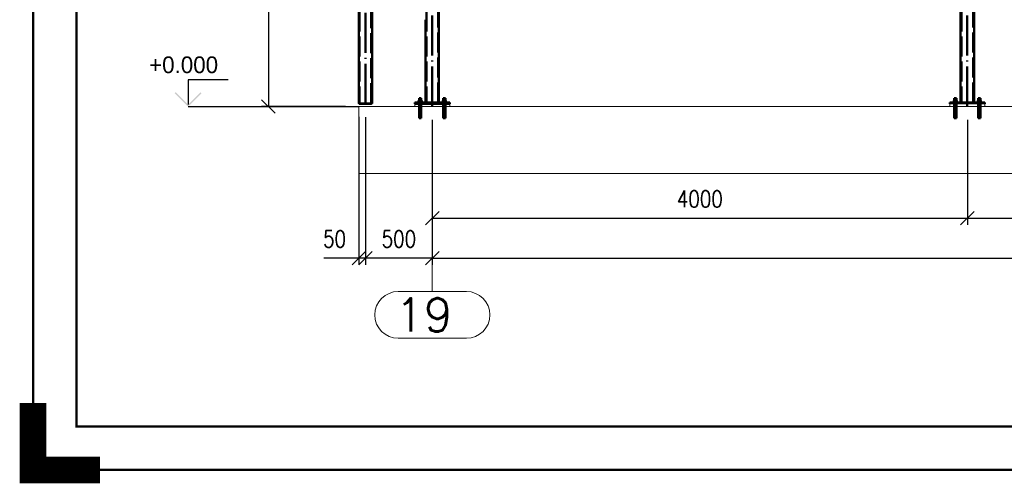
# Paper-space layout 'Layout1' of a CAD drawing. Extents: x -2 to 1380, y -36 to 422.
# Tile 1 of 65: x -2 to 145, y -2 to 67. Entities that reach past the tile are written whole.
import ezdxf
from ezdxf.enums import TextEntityAlignment as Align

# ---------------------------------------------------------------- set-up
doc = ezdxf.new("R2010")
doc.units = 0
for name, pattern in [('ACAD_ISO02W100', [15, 12, -3]), ('ACAD_ISO04W100', [30.5, 24, -3, 0.5, -3]), ('HP_01_CER_B', [8, 5, -1, 1, -1])]:
    doc.linetypes.add(name, pattern=pattern)
doc.layers.get('0').update_dxf_attribs({"linetype": 'CONTINUOUS'})
doc.layers.get('DEFPOINTS').update_dxf_attribs({"color": 132, "linetype": 'CONTINUOUS'})
doc.layers.add('AS_INS_ON', color=7, linetype='CONTINUOUS')
doc.layers.add('RAMECEK_HP', color=251, linetype='CONTINUOUS')
for name, color, linetype, lineweight in [('SS_1.ET-HALA_TaO-PODLAHA', 9, 'CONTINUOUS', 13), ('SS_1.ET-HALA_TaO-RASTR', 7, 'HP_01_CER_B', 13), ('SS_2.ET-HALA_TaO-PODLITI', 9, 'CONTINUOUS', 13), ('SS_2.ET-HALA_TaO-PRISTAVBA-VNITRNI_KCE', 190, 'CONTINUOUS', 50), ('SS_KOTY', 3, 'CONTINUOUS', 25)]:
    doc.layers.add(name, color=color, linetype=linetype, lineweight=lineweight)
doc.styles.add('ROMANS', font='romans.shx', dxfattribs={"width": 0.8})
doc.styles.add('romans.shx', font='romans.shx', dxfattribs={"height": 5})
doc.dimstyles.new('A-1_(2.5)_50AS', dxfattribs={"dimtxt": 2.5, "dimasz": 2, "dimexe": 1, "dimexo": 2, "dimgap": 0, "dimtad": 0, "dimdec": 1, "dimlfac": 50, "dimrnd": 1, "dimtxsty": 'ROMANS', "dimblk1": 'OBLIQUE', "dimblk2": 'OBLIQUE', "dimsah": 1, "dimcen": 2, "dimclrd": 256, "dimclre": 256, "dimclrt": 256, "dimadec": 1, "dimazin": 2, "dimtfac": 0.714286, "dimtdec": 1, "dimtmove": 0, "dimatfit": 3, "dimldrblk": 'OPEN', "dimfxl": 1, "dimtvp": 1.142857, "dimtfill": 1, "dimtolj": 1, "dimlwd": -1, "dimlwe": -1, "dimarcsym": 0})

# ---------------------------------------------------------------- blocks, each defined once
blk = doc.blocks.new('*U6')
at = {"layer": 'RAMECEK_HP', "lineweight": 35, "const_width": 0.35}
for points in [[(0, 420), (0, 0), (1188, 0), (1188, 420)], [(6.5, 413.5), (6.5, 6.5), (1181.5, 6.5), (1181.5, 413.5)]]:
    blk.add_lwpolyline(points, close=True, dxfattribs=at)
at = {"layer": 'RAMECEK_HP', "lineweight": 40, "const_width": 4}
blk.add_lwpolyline([(0, 10), (0, 0), (10, 0)], dxfattribs=at)
at = {"layer": 'DEFPOINTS', "style": 'ROMANS', "width": 0.8}
blk.add_attdef('TISK', text='', height=10, dxfattribs=at).set_placement((1188, -33), align=Align.RIGHT)
blk = doc.blocks.new('_Oblique')
at = {"color": 0, "linetype": 'ByBlock', "lineweight": -2}
blk.add_line((-0.5, -0.5), (0.5, 0.5), dxfattribs=at)
blk = doc.blocks.new('*D112')
at = {"layer": 'DEFPOINTS', "color": 0, "transparency": 16777216}
for p in [(49.7, 54.78, 57947.4), (59.7, 54.38, 57947.4), (49.7, 31.7)]:
    blk.add_point(p, dxfattribs=at)
at = {"layer": 'SS_KOTY', "transparency": 16777216}
for p, q in [((49.7, 52.78), (49.7, 30.7)), ((59.7, 52.38), (59.7, 30.7)), ((59.7, 31.7), (49.7, 31.7))]:
    blk.add_line(p, q, dxfattribs=at)
at = {"layer": 'SS_KOTY', "transparency": 16777216, "xscale": 2, "yscale": 2, "zscale": 2, "rotation": 180}
blk.add_blockref('_Oblique', (49.7, 31.7), dxfattribs=at)
at = {"layer": 'SS_KOTY', "transparency": 16777216, "xscale": 2, "yscale": 2, "zscale": 2}
blk.add_blockref('_Oblique', (59.7, 31.7), dxfattribs=at)
at = {"layer": 'SS_KOTY', "transparency": 16777216, "insert": (54.7, 34.56), "char_height": 2.5, "attachment_point": 5, "style": 'ROMANS', "bg_fill": 3, "box_fill_scale": 1.1, "bg_fill_color": 256, "bg_fill_true_color": 13158600, "bg_fill_transparency": 0}
blk.add_mtext('\\A1;500', dxfattribs=at)
blk = doc.blocks.new('_OPEN')
at = {"color": 0, "linetype": 'ByBlock'}
for p, q in [((-1, 0.167), (0, 0)), ((0, 0), (-1, -0.167)), ((0, 0), (-1, 0))]:
    blk.add_line(p, q, dxfattribs=at)
blk = doc.blocks.new('*D113')
at = {"layer": 'DEFPOINTS', "color": 0, "transparency": 16777216}
for p in [(59.7, 54.38, 57947.4), (139.7, 54.38, 57947.4), (139.7, 37.7)]:
    blk.add_point(p, dxfattribs=at)
at = {"layer": 'SS_KOTY', "transparency": 16777216}
for p, q in [((59.7, 52.38), (59.7, 36.7)), ((139.7, 52.38), (139.7, 36.7)), ((59.7, 37.7), (139.7, 37.7))]:
    blk.add_line(p, q, dxfattribs=at)
at = {"layer": 'SS_KOTY', "transparency": 16777216, "xscale": 2, "yscale": 2, "zscale": 2, "rotation": 180}
blk.add_blockref('_Oblique', (59.7, 37.7), dxfattribs=at)
at = {"layer": 'SS_KOTY', "transparency": 16777216, "xscale": 2, "yscale": 2, "zscale": 2}
blk.add_blockref('_Oblique', (139.7, 37.7), dxfattribs=at)
at = {"layer": 'SS_KOTY', "transparency": 16777216, "insert": (99.7, 40.56), "char_height": 2.5, "attachment_point": 5, "style": 'ROMANS', "bg_fill": 3, "box_fill_scale": 1.1, "bg_fill_color": 256, "bg_fill_true_color": 13158600, "bg_fill_transparency": 0}
blk.add_mtext('\\A1;4000', dxfattribs=at)
blk = doc.blocks.new('*D114')
at = {"layer": 'DEFPOINTS', "color": 0, "transparency": 16777216}
for p in [(139.7, 54.38, 57947.4), (219.7, 54.38, 57947.4), (219.7, 37.7)]:
    blk.add_point(p, dxfattribs=at)
at = {"layer": 'SS_KOTY', "transparency": 16777216}
for p, q in [((139.7, 52.38), (139.7, 36.7)), ((219.7, 52.38), (219.7, 36.7)), ((139.7, 37.7), (219.7, 37.7))]:
    blk.add_line(p, q, dxfattribs=at)
at = {"layer": 'SS_KOTY', "transparency": 16777216, "xscale": 2, "yscale": 2, "zscale": 2, "rotation": 180}
blk.add_blockref('_Oblique', (139.7, 37.7), dxfattribs=at)
at = {"layer": 'SS_KOTY', "transparency": 16777216, "xscale": 2, "yscale": 2, "zscale": 2}
blk.add_blockref('_Oblique', (219.7, 37.7), dxfattribs=at)
at = {"layer": 'SS_KOTY', "transparency": 16777216, "insert": (179.7, 40.56), "char_height": 2.5, "attachment_point": 5, "style": 'ROMANS', "bg_fill": 3, "box_fill_scale": 1.1, "bg_fill_color": 256, "bg_fill_true_color": 13158600, "bg_fill_transparency": 0}
blk.add_mtext('\\A1;4000', dxfattribs=at)
blk = doc.blocks.new('*D118')
at = {"layer": 'DEFPOINTS', "color": 0, "transparency": 16777216}
for p in [(59.7, 54.38, 57947.4), (299.7, 54.38, 57947.4), (299.7, 31.7)]:
    blk.add_point(p, dxfattribs=at)
at = {"layer": 'SS_KOTY', "transparency": 16777216}
for p, q in [((59.7, 52.38), (59.7, 30.7)), ((299.7, 52.38), (299.7, 30.7)), ((59.7, 31.7), (299.7, 31.7))]:
    blk.add_line(p, q, dxfattribs=at)
at = {"layer": 'SS_KOTY', "transparency": 16777216, "xscale": 2, "yscale": 2, "zscale": 2, "rotation": 180}
blk.add_blockref('_Oblique', (59.7, 31.7), dxfattribs=at)
at = {"layer": 'SS_KOTY', "transparency": 16777216, "xscale": 2, "yscale": 2, "zscale": 2}
blk.add_blockref('_Oblique', (299.7, 31.7), dxfattribs=at)
at = {"layer": 'SS_KOTY', "transparency": 16777216, "insert": (179.7, 34.56), "char_height": 2.5, "attachment_point": 5, "style": 'ROMANS', "bg_fill": 3, "box_fill_scale": 1.1, "bg_fill_color": 256, "bg_fill_true_color": 13158600, "bg_fill_transparency": 0}
blk.add_mtext('\\A1;12000', dxfattribs=at)
blk = doc.blocks.new('*D120')
at = {"layer": 'DEFPOINTS', "color": 0, "transparency": 16777216}
for p in [(48.7, 54.86, 57948.4), (49.7, 54.78, 57947.4), (48.7, 31.7)]:
    blk.add_point(p, dxfattribs=at)
at = {"layer": 'SS_KOTY', "transparency": 16777216}
for p, q in [((48.7, 52.86), (48.7, 30.7)), ((49.7, 52.78), (49.7, 30.7)), ((48.7, 31.7), (43.46, 31.7)), ((49.7, 31.7), (48.7, 31.7))]:
    blk.add_line(p, q, dxfattribs=at)
at = {"layer": 'SS_KOTY', "transparency": 16777216, "xscale": 2, "yscale": 2, "zscale": 2, "rotation": 180}
blk.add_blockref('_Oblique', (48.7, 31.7), dxfattribs=at)
at = {"layer": 'SS_KOTY', "transparency": 16777216, "xscale": 2, "yscale": 2, "zscale": 2}
blk.add_blockref('_Oblique', (49.7, 31.7), dxfattribs=at)
at = {"layer": 'SS_KOTY', "transparency": 16777216, "insert": (45.08, 34.56), "char_height": 2.5, "attachment_point": 5, "style": 'ROMANS', "bg_fill": 3, "box_fill_scale": 1.1, "bg_fill_color": 256, "bg_fill_true_color": 13158600, "bg_fill_transparency": 0}
blk.add_mtext('\\A1;50', dxfattribs=at)
blk = doc.blocks.new('*D122')
at = {"layer": 'DEFPOINTS', "color": 0, "transparency": 16777216}
for p in [(48.7, 149.38, 57948.4), (35.18, 54.38), (48.7, 54.38, 57953.4)]:
    blk.add_point(p, dxfattribs=at)
at = {"layer": 'SS_KOTY', "transparency": 16777216}
for p, q in [((46.7, 149.38), (34.18, 149.38)), ((35.18, 149.38), (35.18, 54.38)), ((46.7, 54.38), (34.18, 54.38))]:
    blk.add_line(p, q, dxfattribs=at)
at = {"layer": 'SS_KOTY', "transparency": 16777216, "xscale": 2, "yscale": 2, "zscale": 2}
for p, rotation in [((35.18, 149.38), 90), ((35.18, 54.38), 270)]:
    blk.add_blockref('_Oblique', p, dxfattribs=dict(at, rotation=rotation))
at = {"layer": 'SS_KOTY', "transparency": 16777216, "insert": (32.33, 101.88), "char_height": 2.5, "attachment_point": 5, "rotation": 90, "style": 'ROMANS', "bg_fill": 3, "box_fill_scale": 1.1, "bg_fill_color": 256, "bg_fill_true_color": 13158600, "bg_fill_transparency": 0}
blk.add_mtext('\\A1;4750', dxfattribs=at)

psp = doc.layouts.get("Layout1")

# ---------------------------------------------------------------- hatches: boundary and pattern name
at = {"layer": 'AS_INS_ON'}
psp.add_hatch(color=3, dxfattribs=at).paths.add_polyline_path([(21.3251, 56.5217), (21.1837, 56.3802), (23.1837, 54.3802), (25.1837, 56.3802), (25.0423, 56.5217), (23.1837, 54.6631)])

# ---------------------------------------------------------------- linework, layer by layer
at = {"layer": 'AS_INS_ON', "color": 3}
for p, q in [((29.1837, 58.3802, 57953.4), (23.1837, 58.3802, 57953.4)), ((23.1837, 58.3802, 57953.4), (23.1837, 54.6631, 57953.4))]:
    psp.add_line(p, q, dxfattribs=at)
at = {"layer": 'SS_1.ET-HALA_TaO-RASTR', "linetype": 'Continuous', "ltscale": 0.25}
for p, q in [((64.8037, 26.7012), (54.5894, 26.7012)), ((54.5894, 19.7012), (64.8037, 19.7012))]:
    psp.add_line(p, q, dxfattribs=at)
for centre, start, end in [((54.5894, 23.2012), 90, 270), ((64.8037, 23.2012), 270, 90)]:
    psp.add_arc(centre, 3.5, start, end, dxfattribs=at)
at = {"layer": 'SS_2.ET-HALA_TaO-PRISTAVBA-VNITRNI_KCE', "color": 1, "linetype": 'Continuous', "ltscale": 0.25}
for p, q in [((57.7488, 55.6402), (57.7366, 55.6402)), ((57.7835, 55.6402), (57.7488, 55.6402)), ((57.8354, 55.6402), (57.7835, 55.6402)), ((57.8966, 55.6402), (57.8354, 55.6402)), ((57.9578, 55.6402), (57.8966, 55.6402)), ((58.0097, 55.6402), (57.9578, 55.6402)), ((58.0444, 55.6402), (58.0097, 55.6402)), ((58.0566, 55.6402), (58.0444, 55.6402)), ((61.3488, 55.6402), (61.3366, 55.6402)), ((61.3835, 55.6402), (61.3488, 55.6402)), ((61.4354, 55.6402), (61.3835, 55.6402)), ((61.4966, 55.6402), (61.4354, 55.6402)), ((61.5578, 55.6402), (61.4966, 55.6402)), ((61.7365, 55.3002), (61.4966, 55.3002)), ((61.6097, 55.6402), (61.5578, 55.6402)), ((61.6444, 55.6402), (61.6097, 55.6402)), ((61.6566, 55.6402), (61.6444, 55.6402)), ((61.6566, 55.3002), (61.6566, 55.6402)), ((137.8966, 55.3002), (137.6567, 55.3002)), ((137.7488, 55.6402), (137.7366, 55.6402)), ((137.7366, 55.6402), (137.7366, 55.3002)), ((137.7835, 55.6402), (137.7488, 55.6402)), ((137.8354, 55.6402), (137.7835, 55.6402)), ((137.8966, 55.6402), (137.8354, 55.6402)), ((137.9578, 55.6402), (137.8966, 55.6402)), ((138.1365, 55.3002), (137.8966, 55.3002)), ((138.0097, 55.6402), (137.9578, 55.6402)), ((138.0444, 55.6402), (138.0097, 55.6402)), ((138.0566, 55.6402), (138.0444, 55.6402)), ((138.0566, 55.3002), (138.0566, 55.6402)), ((141.4966, 55.3002), (141.2567, 55.3002)), ((141.3488, 55.6402), (141.3366, 55.6402)), ((141.3366, 55.6402), (141.3366, 55.3002)), ((141.3835, 55.6402), (141.3488, 55.6402)), ((141.4354, 55.6402), (141.3835, 55.6402)), ((141.4966, 55.6402), (141.4354, 55.6402)), ((141.5578, 55.6402), (141.4966, 55.6402)), ((141.7365, 55.3002), (141.4966, 55.3002)), ((141.6097, 55.6402), (141.5578, 55.6402)), ((141.6444, 55.6402), (141.6097, 55.6402)), ((141.6566, 55.6402), (141.6444, 55.6402)), ((141.6566, 55.3002), (141.6566, 55.6402))]:
    psp.add_line(p, q, dxfattribs=at)
at = {"layer": 'SS_2.ET-HALA_TaO-PRISTAVBA-VNITRNI_KCE', "color": 7, "linetype": 'ACAD_ISO04W100', "ltscale": 0.25}
for p, q in [((137.5966, 55.1802), (138.1966, 55.1802)), ((141.1966, 55.1802), (141.7966, 55.1802))]:
    psp.add_line(p, q, dxfattribs=at)

# ---------------------------------------------------------------- block references
at = {"layer": 'RAMECEK_HP'}
psp.add_blockref('*U6', (0, 0), dxfattribs=at)

# ---------------------------------------------------------------- texts
at = {"layer": 'AS_INS_ON', "color": 3}
psp.add_text('+0.000', height=2.5, dxfattribs=at).set_placement((17.3501, 59.3802))
at = {"layer": 'SS_1.ET-HALA_TaO-RASTR', "color": 7, "style": 'romans.shx'}
psp.add_text('19', height=5, dxfattribs=at).set_placement((54.1506, 20.7012))

# ---------------------------------------------------------------- next in the draw order: dimensions: what is measured, and where the dimension line sits
at = {"layer": 'SS_KOTY'}
dim = psp.add_linear_dim(base=(49.6966, 31.7012), p1=(59.6966, 54.3802, 57947.4), p2=(49.6966, 54.7802, 57947.4), dimstyle='A-1_(2.5)_50AS', dxfattribs=at)
dim.commit()
dim.dimension.update_dxf_attribs({"geometry": '*D112', "text_midpoint": (54.6966, 34.5583)})

# ---------------------------------------------------------------- next in the draw order: linework, layer by layer
at = {"layer": 'SS_2.ET-HALA_TaO-PODLITI', "ltscale": 0.25}
psp.add_line((57.0966, 54.7802), (57.0966, 54.3802), dxfattribs=at)
at = {"layer": 'SS_2.ET-HALA_TaO-PRISTAVBA-VNITRNI_KCE', "color": 1, "linetype": 'Continuous', "ltscale": 0.25}
for p, q in [((57.0966, 54.9802), (57.0966, 54.7802)), ((57.5966, 55.0402), (57.6024, 55.0402)), ((57.5966, 55.0402), (57.5966, 54.9802)), ((57.6024, 55.0402), (57.6194, 55.0402)), ((57.6194, 55.0402), (57.6471, 55.0402)), ((57.6471, 55.0402), (57.6845, 55.0402)), ((57.8966, 55.3002), (57.6567, 55.3002)), ((57.6567, 55.3002), (57.6567, 55.0402)), ((57.6845, 55.0402), (57.7299, 55.0402)), ((57.7299, 55.0402), (57.7818, 55.0402)), ((57.7366, 55.6402), (57.7366, 55.3002)), ((57.7818, 55.0402), (57.8381, 55.0402)), ((57.8381, 55.0402), (57.8966, 55.0402)), ((58.1365, 55.3002), (57.8966, 55.3002)), ((57.8966, 55.3002), (57.8966, 55.0402)), ((57.8966, 55.0402), (57.9551, 55.0402)), ((58.0566, 55.3002), (58.0566, 55.6402)), ((61.4966, 55.3002), (61.2567, 55.3002)), ((61.3366, 55.6402), (61.3366, 55.3002))]:
    psp.add_line(p, q, dxfattribs=at)
at = {"layer": 'SS_2.ET-HALA_TaO-PRISTAVBA-VNITRNI_KCE', "color": 7, "linetype": 'ACAD_ISO04W100', "ltscale": 0.25}
for p, q in [((57.5966, 55.1802), (58.1966, 55.1802)), ((57.8966, 55.6402), (57.8966, 52.6402)), ((61.1966, 55.1802), (61.7966, 55.1802))]:
    psp.add_line(p, q, dxfattribs=at)
at = {"layer": 'SS_2.ET-HALA_TaO-PRISTAVBA-VNITRNI_KCE', "color": 3, "linetype": 'ACAD_ISO02W100', "ltscale": 0.25}
for p, q in [((57.7166, 54.9802), (57.7166, 54.7802)), ((57.7366, 54.9802), (57.7366, 54.7802)), ((57.7366, 54.7802), (57.7366, 54.3802)), ((57.7366, 54.3802), (57.7366, 52.6402)), ((57.7366, 52.6402), (57.7397, 52.6402)), ((57.7397, 52.6402), (57.7488, 52.6402)), ((57.7488, 52.6402), (57.7636, 52.6402)), ((57.7636, 52.6402), (57.7835, 52.6402)), ((57.7835, 52.6402), (57.8077, 52.6402)), ((57.8077, 52.6402), (57.8354, 52.6402)), ((57.8354, 52.6402), (57.8654, 52.6402)), ((57.8654, 52.6402), (57.8966, 52.6402)), ((57.8966, 52.6402), (57.9278, 52.6402)), ((57.9278, 52.6402), (57.9578, 52.6402))]:
    psp.add_line(p, q, dxfattribs=at)

# ---------------------------------------------------------------- next in the draw order: dimensions: what is measured, and where the dimension line sits
at = {"layer": 'SS_KOTY'}
for base, p1, p2, override, picture, middle in [((48.6966, 31.7012), (49.6966, 54.7802, 57947.4), (48.6966, 54.8603, 57948.4), {"dimtmove": 0}, '*D120', (45.0775, 34.5583)), ((139.6966, 37.7012), (59.6966, 54.3802, 57947.4), (139.6966, 54.3802, 57947.4), {"dimtmove": 1}, '*D113', (99.6966, 40.5583))]:
    dim = psp.add_linear_dim(base=base, p1=p1, p2=p2, dimstyle='A-1_(2.5)_50AS', override=override, dxfattribs=at)
    dim.commit()
    dim.dimension.update_dxf_attribs({"geometry": picture, "text_midpoint": middle})

# ---------------------------------------------------------------- next in the draw order: linework, layer by layer
at = {"layer": 'SS_2.ET-HALA_TaO-PRISTAVBA-VNITRNI_KCE', "color": 7, "linetype": 'ACAD_ISO04W100', "ltscale": 0.25}
psp.add_line((49.6966, 54.7802), (49.6966, 148.3802), dxfattribs=at)
at = {"layer": 'SS_2.ET-HALA_TaO-PRISTAVBA-VNITRNI_KCE', "color": 3, "linetype": 'ACAD_ISO02W100', "ltscale": 0.25}
psp.add_line((50.5766, 54.8603), (50.5766, 147.3802), dxfattribs=at)
at = {"layer": 'SS_2.ET-HALA_TaO-PRISTAVBA-VNITRNI_KCE', "color": 1, "linetype": 'Continuous', "ltscale": 0.25}
for p, q in [((50.6966, 54.8603), (50.6966, 147.3802)), ((50.6166, 54.7802), (50.6166, 54.8602))]:
    psp.add_line(p, q, dxfattribs=at)

# ---------------------------------------------------------------- next in the draw order: dimensions: what is measured, and where the dimension line sits
at = {"layer": 'SS_KOTY'}
dim = psp.add_linear_dim(base=(35.1837, 54.3802), p1=(48.6966, 149.3802, 57948.4), p2=(48.6966, 54.3802, 57953.4), angle=90, dimstyle='A-1_(2.5)_50AS', dxfattribs=at)
dim.commit()
dim.dimension.update_dxf_attribs({"geometry": '*D122', "text_midpoint": (32.3266, 101.8802)})
dim = psp.add_linear_dim(base=(219.6966, 37.7012), p1=(139.6966, 54.3802, 57947.4), p2=(219.6966, 54.3802, 57947.4), dimstyle='A-1_(2.5)_50AS', override={"dimtmove": 1}, dxfattribs=at)
dim.commit()
dim.dimension.update_dxf_attribs({"geometry": '*D114', "text_midpoint": (179.6966, 40.5583)})

# ---------------------------------------------------------------- next in the draw order: linework, layer by layer
at = {"layer": 'AS_INS_ON', "color": 3}
psp.add_line((23.1837, 54.3802), (48.6957, 54.3802), dxfattribs=at)
at = {"layer": 'SS_1.ET-HALA_TaO-PODLAHA', "ltscale": 0.25}
psp.add_line((48.6966, 54.3802), (48.6966, 44.3802), dxfattribs=at)
at = {"layer": 'SS_2.ET-HALA_TaO-PRISTAVBA-VNITRNI_KCE', "color": 1, "linetype": 'Continuous', "ltscale": 0.25}
for p, q in [((48.6966, 147.3802), (48.6966, 54.8603)), ((48.6966, 54.8603), (50.6966, 54.8603)), ((48.7766, 54.8602), (48.7766, 54.7802)), ((48.7766, 54.7802), (50.6166, 54.7802))]:
    psp.add_line(p, q, dxfattribs=at)
at = {"layer": 'SS_2.ET-HALA_TaO-PRISTAVBA-VNITRNI_KCE', "color": 3, "linetype": 'ACAD_ISO02W100', "ltscale": 0.25}
psp.add_line((48.8166, 147.3802), (48.8166, 54.8603), dxfattribs=at)

# ---------------------------------------------------------------- next in the draw order: dimensions: what is measured, and where the dimension line sits
at = {"layer": 'SS_KOTY'}
dim = psp.add_linear_dim(base=(299.6966, 31.7012), p1=(59.6966, 54.3802, 57947.4), p2=(299.6966, 54.3802, 57947.4), dimstyle='A-1_(2.5)_50AS', override={"dimtmove": 1}, dxfattribs=at)
dim.commit()
dim.dimension.update_dxf_attribs({"geometry": '*D118', "text_midpoint": (179.6966, 34.5583)})

# ---------------------------------------------------------------- next in the draw order: linework, layer by layer
at = {"layer": 'SS_1.ET-HALA_TaO-PODLAHA', "ltscale": 0.25}
for p, q in [((441.9376, 54.3802), (48.6966, 54.3802)), ((48.6966, 44.3802), (441.9376, 44.3802))]:
    psp.add_line(p, q, dxfattribs=at)
at = {"layer": 'SS_1.ET-HALA_TaO-RASTR', "linetype": 'ACAD_ISO04W100', "ltscale": 0.25}
for p, q in [((59.6966, 44.3802), (59.6966, 39.3802)), ((59.6966, 39.3802), (59.6966, 31.7012)), ((59.6966, 31.7012), (59.6966, 26.7012))]:
    psp.add_line(p, q, dxfattribs=at)
at = {"layer": 'SS_2.ET-HALA_TaO-PODLITI', "ltscale": 0.25}
for p, q in [((62.2966, 54.3802), (62.2966, 54.7802)), ((137.0966, 54.7802), (142.2966, 54.7802)), ((137.0966, 54.7802), (137.0966, 54.3802)), ((142.2966, 54.3802), (142.2966, 54.7802))]:
    psp.add_line(p, q, dxfattribs=at)
at = {"layer": 'SS_2.ET-HALA_TaO-PRISTAVBA-VNITRNI_KCE', "color": 3, "linetype": 'ACAD_ISO02W100', "ltscale": 0.25}
for p, q in [((58.8166, 147.3802), (58.8166, 54.9803)), ((60.5766, 54.9803), (60.5766, 147.3802)), ((138.8166, 147.3802), (138.8166, 54.9803)), ((140.5766, 54.9803), (140.5766, 147.3802)), ((58.0566, 54.7802), (58.0566, 54.9802)), ((58.0566, 54.3802), (58.0566, 54.7802)), ((58.0766, 54.7802), (58.0766, 54.9802)), ((61.3166, 54.9802), (61.3166, 54.7802)), ((61.3366, 54.9802), (61.3366, 54.7802)), ((61.3366, 54.7802), (61.3366, 54.3802)), ((61.6566, 54.7802), (61.6566, 54.9802)), ((61.6566, 54.3802), (61.6566, 54.7802)), ((61.6766, 54.7802), (61.6766, 54.9802)), ((137.7166, 54.9802), (137.7166, 54.7802)), ((137.7366, 54.9802), (137.7366, 54.7802)), ((137.7366, 54.7802), (137.7366, 54.3802)), ((138.0566, 54.7802), (138.0566, 54.9802)), ((138.0566, 54.3802), (138.0566, 54.7802)), ((138.0766, 54.7802), (138.0766, 54.9802)), ((141.3166, 54.9802), (141.3166, 54.7802)), ((141.3366, 54.9802), (141.3366, 54.7802)), ((141.3366, 54.7802), (141.3366, 54.3802)), ((141.6566, 54.7802), (141.6566, 54.9802)), ((141.6566, 54.3802), (141.6566, 54.7802)), ((141.6766, 54.7802), (141.6766, 54.9802)), ((58.0566, 52.6402), (58.0566, 54.3802)), ((61.3366, 54.3802), (61.3366, 52.6402)), ((61.6566, 52.6402), (61.6566, 54.3802)), ((137.7366, 54.3802), (137.7366, 52.6402)), ((138.0566, 52.6402), (138.0566, 54.3802)), ((141.3366, 54.3802), (141.3366, 52.6402)), ((141.6566, 52.6402), (141.6566, 54.3802)), ((57.9578, 52.6402), (57.9855, 52.6402)), ((57.9855, 52.6402), (58.0097, 52.6402)), ((58.0097, 52.6402), (58.0296, 52.6402)), ((58.0296, 52.6402), (58.0444, 52.6402)), ((58.0444, 52.6402), (58.0535, 52.6402)), ((58.0535, 52.6402), (58.0566, 52.6402)), ((61.3366, 52.6402), (61.3397, 52.6402)), ((61.3397, 52.6402), (61.3488, 52.6402)), ((61.3488, 52.6402), (61.3636, 52.6402)), ((61.3636, 52.6402), (61.3835, 52.6402)), ((61.3835, 52.6402), (61.4077, 52.6402)), ((61.4077, 52.6402), (61.4354, 52.6402)), ((61.4354, 52.6402), (61.4654, 52.6402)), ((61.4654, 52.6402), (61.4966, 52.6402)), ((61.4966, 52.6402), (61.5278, 52.6402)), ((61.5278, 52.6402), (61.5578, 52.6402)), ((61.5578, 52.6402), (61.5855, 52.6402)), ((61.5855, 52.6402), (61.6097, 52.6402)), ((61.6097, 52.6402), (61.6296, 52.6402)), ((61.6296, 52.6402), (61.6444, 52.6402)), ((61.6444, 52.6402), (61.6535, 52.6402)), ((61.6535, 52.6402), (61.6566, 52.6402)), ((137.7366, 52.6402), (137.7397, 52.6402)), ((137.7397, 52.6402), (137.7488, 52.6402)), ((137.7488, 52.6402), (137.7636, 52.6402)), ((137.7636, 52.6402), (137.7835, 52.6402)), ((137.7835, 52.6402), (137.8077, 52.6402)), ((137.8077, 52.6402), (137.8354, 52.6402)), ((137.8354, 52.6402), (137.8654, 52.6402)), ((137.8654, 52.6402), (137.8966, 52.6402)), ((137.8966, 52.6402), (137.9278, 52.6402)), ((137.9278, 52.6402), (137.9578, 52.6402)), ((137.9578, 52.6402), (137.9855, 52.6402)), ((137.9855, 52.6402), (138.0097, 52.6402)), ((138.0097, 52.6402), (138.0296, 52.6402)), ((138.0296, 52.6402), (138.0444, 52.6402)), ((138.0444, 52.6402), (138.0535, 52.6402)), ((138.0535, 52.6402), (138.0566, 52.6402)), ((141.3366, 52.6402), (141.3397, 52.6402)), ((141.3397, 52.6402), (141.3488, 52.6402)), ((141.3488, 52.6402), (141.3636, 52.6402)), ((141.3636, 52.6402), (141.3835, 52.6402)), ((141.3835, 52.6402), (141.4077, 52.6402)), ((141.4077, 52.6402), (141.4354, 52.6402)), ((141.4354, 52.6402), (141.4654, 52.6402)), ((141.4654, 52.6402), (141.4966, 52.6402)), ((141.4966, 52.6402), (141.5278, 52.6402)), ((141.5278, 52.6402), (141.5578, 52.6402)), ((141.5578, 52.6402), (141.5855, 52.6402)), ((141.5855, 52.6402), (141.6097, 52.6402)), ((141.6097, 52.6402), (141.6296, 52.6402)), ((141.6296, 52.6402), (141.6444, 52.6402)), ((141.6444, 52.6402), (141.6535, 52.6402)), ((141.6535, 52.6402), (141.6566, 52.6402))]:
    psp.add_line(p, q, dxfattribs=at)
at = {"layer": 'SS_2.ET-HALA_TaO-PRISTAVBA-VNITRNI_KCE', "color": 7, "linetype": 'ACAD_ISO04W100', "ltscale": 0.25}
for p, q in [((59.6966, 54.3802), (59.6966, 148.3802)), ((139.6966, 54.3802), (139.6966, 148.3802)), ((57.7366, 54.5802), (58.0566, 54.5802)), ((61.3366, 54.5802), (61.6566, 54.5802)), ((61.4966, 55.6402), (61.4966, 52.6402)), ((137.7366, 54.5802), (138.0566, 54.5802)), ((137.8966, 55.6402), (137.8966, 52.6402)), ((141.3366, 54.5802), (141.6566, 54.5802)), ((141.4966, 55.6402), (141.4966, 52.6402))]:
    psp.add_line(p, q, dxfattribs=at)
at = {"layer": 'SS_2.ET-HALA_TaO-PRISTAVBA-VNITRNI_KCE', "color": 1, "linetype": 'Continuous', "ltscale": 0.25}
for p, q in [((60.6966, 54.9803), (60.6966, 147.3802)), ((138.6966, 147.3802), (138.6966, 54.9803)), ((140.6966, 54.9803), (140.6966, 147.3802)), ((58.6966, 67.3802), (58.6966, 54.9803)), ((62.2966, 54.9802), (57.0966, 54.9802)), ((57.0966, 54.7802), (62.2966, 54.7802)), ((57.9551, 55.0402), (58.0114, 55.0402)), ((58.0114, 55.0402), (58.0633, 55.0402)), ((58.0633, 55.0402), (58.1087, 55.0402)), ((58.1087, 55.0402), (58.146, 55.0402)), ((58.1365, 55.0402), (58.1365, 55.3002)), ((58.146, 55.0402), (58.1738, 55.0402)), ((58.1738, 55.0402), (58.1908, 55.0402)), ((58.1908, 55.0402), (58.1966, 55.0402)), ((58.1966, 54.9802), (58.1966, 55.0402)), ((61.1966, 55.0402), (61.2024, 55.0402)), ((61.1966, 55.0402), (61.1966, 54.9802)), ((61.2024, 55.0402), (61.2194, 55.0402)), ((61.2194, 55.0402), (61.2471, 55.0402)), ((61.2471, 55.0402), (61.2845, 55.0402)), ((61.2567, 55.3002), (61.2567, 55.0402)), ((61.2845, 55.0402), (61.3299, 55.0402)), ((61.3299, 55.0402), (61.3818, 55.0402)), ((61.3818, 55.0402), (61.4381, 55.0402)), ((61.4381, 55.0402), (61.4966, 55.0402)), ((61.4966, 55.3002), (61.4966, 55.0402)), ((61.4966, 55.0402), (61.5551, 55.0402)), ((61.5551, 55.0402), (61.6114, 55.0402)), ((61.6114, 55.0402), (61.6633, 55.0402)), ((61.6633, 55.0402), (61.7087, 55.0402)), ((61.7087, 55.0402), (61.746, 55.0402)), ((61.7365, 55.0402), (61.7365, 55.3002)), ((61.746, 55.0402), (61.7738, 55.0402)), ((61.7738, 55.0402), (61.7908, 55.0402)), ((61.7908, 55.0402), (61.7966, 55.0402)), ((61.7966, 54.9802), (61.7966, 55.0402)), ((62.2966, 54.7802), (62.2966, 54.9802)), ((142.2966, 54.9802), (137.0966, 54.9802)), ((137.0966, 54.9802), (137.0966, 54.7802)), ((137.5966, 55.0402), (137.6024, 55.0402)), ((137.5966, 55.0402), (137.5966, 54.9802)), ((137.6024, 55.0402), (137.6194, 55.0402)), ((137.6194, 55.0402), (137.6471, 55.0402)), ((137.6471, 55.0402), (137.6845, 55.0402)), ((137.6567, 55.3002), (137.6567, 55.0402)), ((137.6845, 55.0402), (137.7299, 55.0402)), ((137.7299, 55.0402), (137.7818, 55.0402)), ((137.7818, 55.0402), (137.8381, 55.0402)), ((137.8381, 55.0402), (137.8966, 55.0402)), ((137.8966, 55.3002), (137.8966, 55.0402)), ((137.8966, 55.0402), (137.9551, 55.0402)), ((137.9551, 55.0402), (138.0114, 55.0402)), ((138.0114, 55.0402), (138.0633, 55.0402)), ((138.0633, 55.0402), (138.1087, 55.0402)), ((138.1087, 55.0402), (138.146, 55.0402)), ((138.1365, 55.0402), (138.1365, 55.3002)), ((138.146, 55.0402), (138.1738, 55.0402)), ((138.1738, 55.0402), (138.1908, 55.0402)), ((138.1908, 55.0402), (138.1966, 55.0402)), ((138.1966, 54.9802), (138.1966, 55.0402)), ((141.1966, 55.0402), (141.2024, 55.0402)), ((141.1966, 55.0402), (141.1966, 54.9802)), ((141.2024, 55.0402), (141.2194, 55.0402)), ((141.2194, 55.0402), (141.2471, 55.0402)), ((141.2471, 55.0402), (141.2845, 55.0402)), ((141.2567, 55.3002), (141.2567, 55.0402)), ((141.2845, 55.0402), (141.3299, 55.0402)), ((141.3299, 55.0402), (141.3818, 55.0402)), ((141.3818, 55.0402), (141.4381, 55.0402)), ((141.4381, 55.0402), (141.4966, 55.0402)), ((141.4966, 55.3002), (141.4966, 55.0402)), ((141.4966, 55.0402), (141.5551, 55.0402)), ((141.5551, 55.0402), (141.6114, 55.0402)), ((141.6114, 55.0402), (141.6633, 55.0402)), ((141.6633, 55.0402), (141.7087, 55.0402)), ((141.7087, 55.0402), (141.746, 55.0402)), ((141.7365, 55.0402), (141.7365, 55.3002)), ((141.746, 55.0402), (141.7738, 55.0402)), ((141.7738, 55.0402), (141.7908, 55.0402)), ((141.7908, 55.0402), (141.7966, 55.0402)), ((141.7966, 54.9802), (141.7966, 55.0402)), ((142.2966, 54.7802), (142.2966, 54.9802))]:
    psp.add_line(p, q, dxfattribs=at)

doc.saveas('drawing.dxf')
